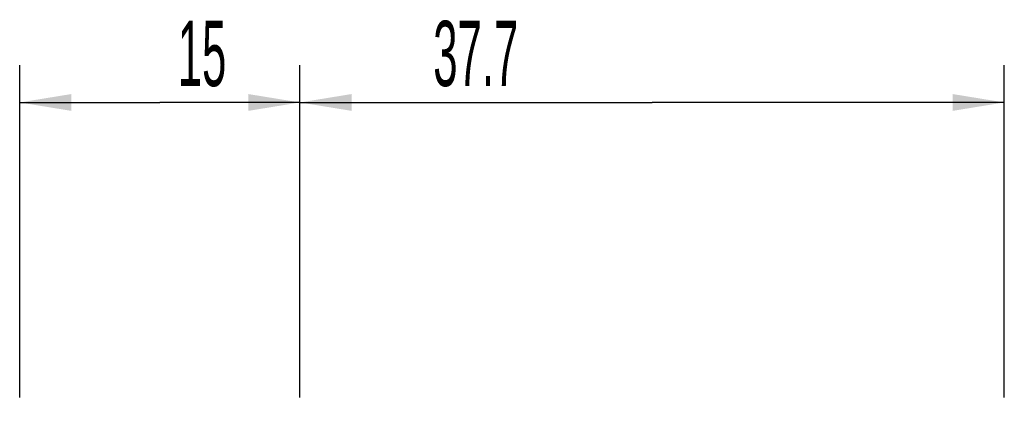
# Model space of a CAD drawing. Header units: millimetres. Extents: x 0 to 839, y -1724 to 593.
# Tile 1 of 17: x 554 to 606, y -1724 to -1703. Entities that reach past the tile are written whole.
import ezdxf

# ---------------------------------------------------------------- set-up
doc = ezdxf.new("R2010")
doc.units = ezdxf.units.MM
doc.header["$LTSCALE"] = 46.255
doc.layers.get('0').update_dxf_attribs({"linetype": 'CONTINUOUS'})
doc.styles.get("Standard").update_dxf_attribs({"font": 'txt', "width": 0.5})
doc.dimstyles.new('DIMSTYLE_1', dxfattribs={"dimtxt": 3.5, "dimasz": 2.76, "dimexe": 2, "dimexo": 1, "dimgap": 0.875, "dimtad": 1, "dimdsep": 46, "dimtxsty": 'Standard', "dimblk": '_FILLED', "dimblk1": '_FILLED', "dimblk2": '_FILLED', "dimcen": 0.09, "dimadec": 3, "dimazin": 2, "dimtp": 0.3, "dimtm": 0.3, "dimtfac": 1, "dimtofl": 0, "dimtmove": 0, "dimatfit": 3, "dimldrblk": '_FILLED', "dimfxl": 0, "dimtolj": 1, "dimarcsym": 0})
doc.dimstyles.new('DIMSTYLE_2', dxfattribs={"dimtxt": 3.5, "dimasz": 2.76, "dimexe": 2, "dimexo": 1, "dimgap": 0.875, "dimtad": 1, "dimdsep": 46, "dimtxsty": 'Standard', "dimblk": '_FILLED', "dimblk1": '_FILLED', "dimblk2": '_FILLED', "dimcen": 0.09, "dimadec": 3, "dimazin": 2, "dimtp": 0.2, "dimtm": 0.2, "dimtfac": 1, "dimtofl": 0, "dimtmove": 0, "dimatfit": 3, "dimldrblk": '_FILLED', "dimfxl": 0, "dimtolj": 1, "dimarcsym": 0})

# ---------------------------------------------------------------- blocks, each defined once
blk = doc.blocks.new('_FILLED')
at = {"color": 0, "linetype": 'ByBlock'}
blk.add_solid([(0, 0), (-1, 0.163), (-1, -0.163)], dxfattribs=at)
blk = doc.blocks.new('*D2')
at = {"color": 2, "linetype": 'Continuous'}
for p, q in [((568.544, -1723.206), (568.544, -1705.386)), ((606.244, -1723.206), (606.244, -1705.386)), ((568.544, -1707.386), (587.394, -1707.386)), ((606.244, -1707.386), (587.394, -1707.386))]:
    blk.add_line(p, q, dxfattribs=at)
at = {"color": 2, "linetype": 'Continuous', "xscale": 2.76, "yscale": 2.76, "zscale": 2.76, "rotation": 180}
blk.add_blockref('_FILLED', (568.544, -1707.386), dxfattribs=at)
at = {"color": 2, "linetype": 'Continuous', "xscale": 2.76, "yscale": 2.76, "zscale": 2.76}
blk.add_blockref('_FILLED', (606.244, -1707.386), dxfattribs=at)
at = {"color": 2, "linetype": 'Continuous', "insert": (577.956, -1703.011), "char_height": 3.5, "width": 7, "attachment_point": 2, "line_spacing_factor": 0.9}
blk.add_mtext('37.7', dxfattribs=at)
blk = doc.blocks.new('*D3')
at = {"color": 2, "linetype": 'Continuous'}
for p, q in [((553.544, -1723.206), (553.544, -1705.386)), ((568.544, -1723.206), (568.544, -1705.386)), ((553.544, -1707.386), (561.044, -1707.386)), ((568.544, -1707.386), (561.044, -1707.386))]:
    blk.add_line(p, q, dxfattribs=at)
at = {"color": 2, "linetype": 'Continuous', "xscale": 2.76, "yscale": 2.76, "zscale": 2.76, "rotation": 180}
blk.add_blockref('_FILLED', (553.544, -1707.386), dxfattribs=at)
at = {"color": 2, "linetype": 'Continuous', "xscale": 2.76, "yscale": 2.76, "zscale": 2.76}
blk.add_blockref('_FILLED', (568.544, -1707.386), dxfattribs=at)
at = {"color": 2, "linetype": 'Continuous', "insert": (563.303, -1703.011), "char_height": 3.5, "width": 3.5, "attachment_point": 2, "line_spacing_factor": 0.9}
blk.add_mtext('15', dxfattribs=at)

msp = doc.modelspace()

# ---------------------------------------------------------------- dimensions: what is measured, and where the dimension line sits
at = {"color": 2, "linetype": 'Continuous'}
for base, p1, p2, dimstyle, picture, middle in [((553.54391, -1707.38643), (568.54391, -1724.20643), (553.54391, -1724.20643), 'DIMSTYLE_2', '*D3', (563.57679, -1707.38643)), ((568.54391, -1707.38643), (606.24391, -1724.20643), (568.54391, -1724.20643), 'DIMSTYLE_1', '*D2', (577.95587, -1707.38643))]:
    dim = msp.add_linear_dim(base=base, p1=p1, p2=p2, angle=180, dimstyle=dimstyle, dxfattribs=at)
    dim.commit()
    dim.dimension.update_dxf_attribs({"geometry": picture, "text_midpoint": middle, "dimtype": 160})

doc.saveas('drawing.dxf')
